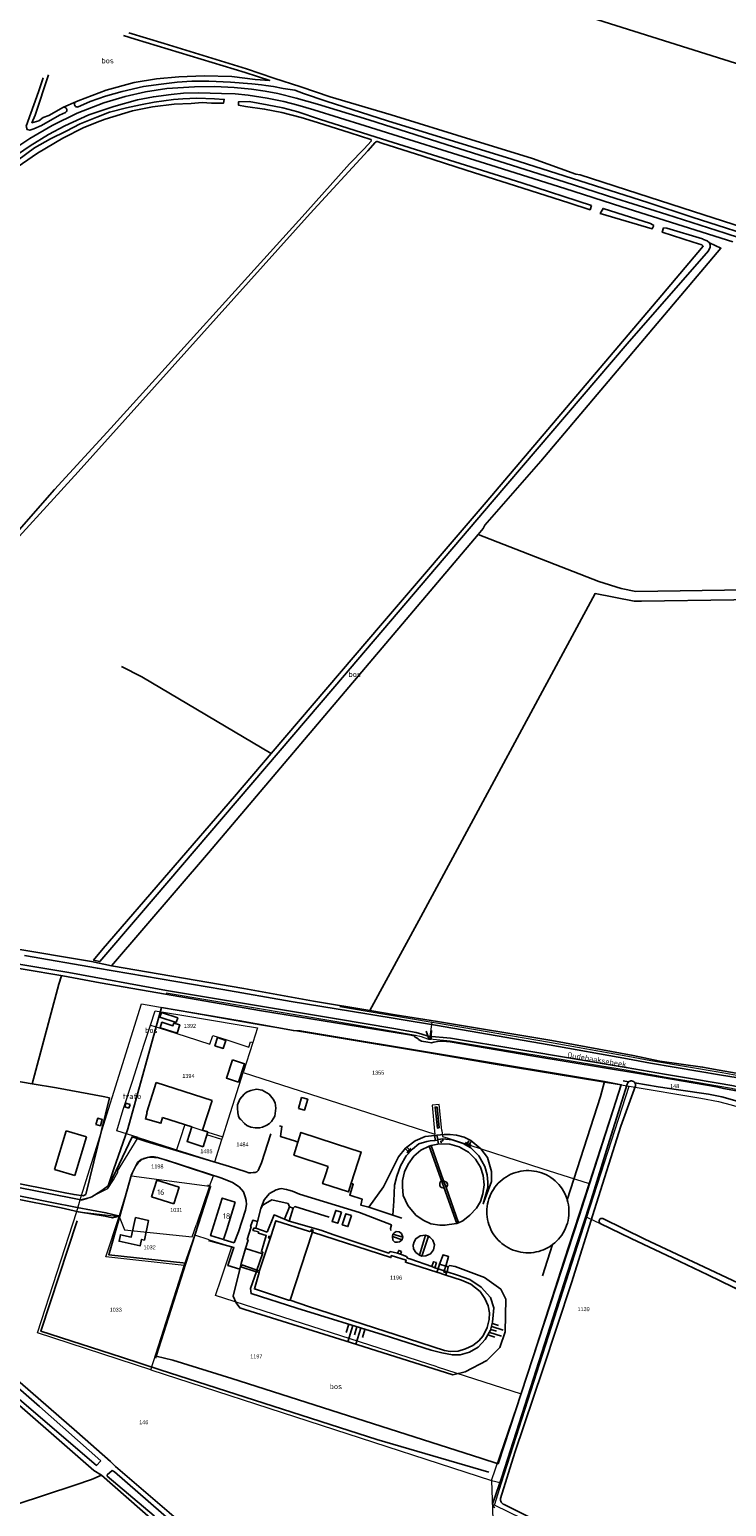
# Model space of a CAD drawing. Header units: metres. Extents: x 233829 to 239427, y 444283 to 448222.
# Tile 69 of 171: x 235559 to 235877, y 446034 to 446706. Entities that reach past the tile are written whole.
import ezdxf
from ezdxf.enums import TextEntityAlignment as Align

# ---------------------------------------------------------------- set-up
doc = ezdxf.new("R2010")
doc.units = ezdxf.units.M
doc.header["$MEASUREMENT"] = 0
for name, color, linetype in [('BIJGEBOUW', 4, 'Continuous'), ('CULTUURAANDUIDING', 253, 'Continuous'), ('DAKRAND-BYG', 4, 'Continuous'), ('FUNKTIEAAND', 253, 'Continuous'), ('Goud-kadastrale grenzen', 13, 'Continuous'), ('HEG', 253, 'Continuous'), ('HEK', 253, 'Continuous'), ('HOOFDGEBOUW', 4, 'Continuous'), ('HOUTWAL', 253, 'Continuous'), ('HUISNUMMER', 253, 'Continuous'), ('INSTEEKSLOOT', 153, 'Continuous'), ('KANTVERH', 253, 'Continuous'), ('KUNSTWERK', 253, 'Continuous'), ('MIDSLTGREPPEL', 253, 'Continuous'), ('MUUR', 253, 'Continuous'), ('OVERIGEAFSCH', 253, 'Continuous'), ('OVEROPSTAL', 253, 'Continuous'), ('OVLIJNOBJ', 253, 'Continuous'), ('RASTER', 253, 'Continuous'), ('STRAATNAAM', 253, 'Continuous'), ('TALUD', 253, 'Continuous')]:
    doc.layers.add(name, color=color, linetype=linetype)
doc.layers.add('G01 kadestrale perceelsgrens', color=73, linetype='Continuous', lineweight=0)
doc.layers.add('Z01 perceelnummer', color=73, linetype='Continuous', lineweight=13)
doc.styles.get("Standard").update_dxf_attribs({"font": 'iso.shx'})
doc.styles.add('Styledgn001', font='dgn001.shx')

# ---------------------------------------------------------------- blocks, each defined once
blk = doc.blocks.new('TA', base_point=(75009.5, 300012))
for p, q in [((75009.5, 300012.5), (75010, 300012.5)), ((75009.5, 300012.25), (75010.5, 300012.25)), ((75009.5, 300012), (75010, 300012)), ((75009.5, 300011.75), (75010.5, 300011.75)), ((75009.5, 300011.5), (75010, 300011.5))]:
    blk.add_line(p, q)
blk = doc.blocks.new('A$C1532452F')
at = {"layer": 'G01 kadestrale perceelsgrens'}
for p, q in [((235582.838, 446174.864), (235610.284, 446262.417)), ((235741.484, 446246.477), (235742.62, 446254.161)), ((235660.939, 446244.803), (235656.632, 446231.27)), ((235770.359, 446235.237), (235828.607, 446225.69)), ((235656.632, 446231.27), (235743.864, 446203.242)), ((235813.059, 446165.426), (235832.251, 446225.071)), ((235814.046, 446180.69), (235828.607, 446225.69)), ((235828.607, 446225.69), (235832.251, 446225.071)), ((235629.988, 446207.535), (235640.461, 446204.139)), ((235640.063, 446202.887), (235640.461, 446204.139)), ((235646.89, 446200.716), (235640.063, 446202.887)), ((235640.461, 446204.139), (235647.278, 446201.929)), ((235646.89, 446200.716), (235647.278, 446201.929)), ((235743.742, 446204.511), (235743.864, 446203.242)), ((235747.016, 446204.839), (235747.277, 446202.145)), ((235747.277, 446202.145), (235749.869, 446201.312)), ((235749.869, 446201.312), (235754.149, 446199.937)), ((235754.149, 446199.937), (235792.504, 446187.617)), ((235600.228, 446165.718), (235605.843, 446184.181)), ((235605.843, 446184.181), (235641.324, 446179.543)), ((235641.324, 446179.543), (235643.063, 446184.177)), ((235792.504, 446187.617), (235814.046, 446180.69)), ((235582.388, 446173.323), (235582.838, 446174.864)), ((235641.324, 446179.543), (235635.438, 446162.073)), ((235580.831, 446167.988), (235582.388, 446173.323)), ((235580.831, 446167.988), (235600.228, 446165.718)), ((235634.588, 446157.191), (235636.186, 446161.82)), ((235635.438, 446162.073), (235636.186, 446161.82)), ((235774.165, 446044.546), (235813.059, 446165.426)), ((235629.824, 446143.39), (235634.588, 446157.191)), ((235641.186, 446155.145), (235634.588, 446157.191)), ((235641.186, 446155.145), (235647.105, 446153.31)), ((235646.55, 446137.405), (235651.401, 446151.978)), ((235647.105, 446153.31), (235651.401, 446151.978)), ((235614.636, 446095.987), (235629.824, 446143.39)), ((235644.061, 446129.844), (235646.55, 446137.405)), ((235744.855, 446097.38), (235644.061, 446129.844)), ((235614.636, 446095.987), (235769.674, 446045.725)), ((235744.855, 446097.38), (235783.09, 446085.065)), ((235769.674, 446045.725), (235783.09, 446085.065)), ((235769.674, 446045.725), (235770.651, 446013.14)), ((235769.674, 446045.725), (235774.165, 446044.546))]:
    blk.add_line(p, q, dxfattribs=at)
at = {"layer": 'G01 kadestrale perceelsgrens', "flags": 128}
for points in [[(235610.284, 446262.417), (235664.587, 446252.857), (235739.532, 446240.452), (235770.359, 446235.237)], [(235621.556, 446267.401), (235699.23, 446254.357), (235724.901, 446250.089), (235735.101, 446248.189), (235737.622, 446247.525), (235740.527, 446246.567), (235741.484, 446246.477)], [(235614.412, 446252.758), (235616.53, 446259.287), (235628.748, 446257.321), (235654.809, 446252.848), (235663.067, 446251.484), (235660.939, 446244.803)], [(235700.53, 446261.186), (235713.103, 446259.142), (235742.62, 446254.161)], [(235608.747, 446201.665), (235599.113, 446204.707), (235602.025, 446214.466), (235606.165, 446227.339), (235611.604, 446244.103), (235614.412, 446252.758)], [(235614.412, 446252.758), (235618.341, 446251.49), (235630.597, 446247.535), (235641.42, 446244.035), (235642.773, 446248.12), (235649.162, 446246.072), (235659.199, 446242.789), (235659.945, 446245.138), (235660.939, 446244.803)], [(235742.62, 446254.161), (235744.566, 446253.833), (235795.987, 446245.057), (235831.633, 446238.627), (235842.197, 446236.689), (235874.642, 446231.207), (235881.325, 446230.062), (235886.945, 446228.235), (235892.904, 446225.961), (235904.709, 446220.509), (235962.088, 446193.139), (236000, 446175.149)], [(235741.484, 446246.477), (235750.78, 446245.613), (235781.878, 446240.459), (235830.705, 446232.391), (235848.176, 446229.298), (235859.435, 446227.419), (235872.622, 446225.196), (235878.818, 446224.05), (235882.144, 446223.393), (235884.137, 446222.784), (235885.244, 446222.329), (235886.486, 446221.807), (235899.711, 446215.319), (235924.328, 446203.374), (235951.804, 446190.721), (235982.683, 446176.056), (235999.478, 446167.945)], [(235647.278, 446201.929), (235649.906, 446210.142), (235656.632, 446231.27)], [(235832.251, 446225.071), (235864.916, 446219.523), (235872.894, 446218.06), (235878.734, 446216.587), (235884.852, 446214.653), (235891.644, 446211.706), (235970.996, 446172.912), (236000, 446159.199)], [(235747.016, 446204.839), (235745.863, 446216.733), (235742.597, 446216.414), (235743.742, 446204.511)], [(235582.388, 446173.323), (235583.034, 446173.195), (235585.117, 446173.789), (235586.801, 446174.32), (235591.049, 446176.49), (235595.017, 446178.491), (235597.553, 446182.473), (235599.718, 446186.17), (235599.432, 446186.385), (235603.03, 446192.289), (235608.747, 446201.665)], [(235608.747, 446201.665), (235624.038, 446196.838), (235626.332, 446196.105)], [(235629.988, 446207.535), (235627.925, 446201.057), (235626.332, 446196.105)], [(235626.332, 446196.105), (235643.644, 446190.574), (235646.89, 446200.716)], [(235617.785, 446192.5), (235629.33, 446188.706), (235643.063, 446184.177)], [(235605.843, 446184.181), (235606.341, 446185.772), (235606.555, 446186.38), (235606.998, 446187.284)], [(235783.09, 446085.065), (235802.762, 446145.815), (235814.046, 446180.69)], [(235614.636, 446095.987), (235563.043, 446112.841), (235580.831, 446167.988)], [(235629.824, 446143.39), (235594.105, 446147.357), (235600.228, 446165.718)], [(235600.228, 446165.718), (235602.661, 446159.742), (235633.456, 446156.555), (235635.438, 446162.073)], [(235813.059, 446165.426), (235937.042, 446106.496), (236000, 446076.463)], [(235841.547, 446000), (235770.941, 446034.525), (235774.165, 446044.546)]]:
    blk.add_lwpolyline(points, dxfattribs=at)
at = {"layer": 'G01 kadestrale perceelsgrens'}
blk.add_ellipse((235615.131, 446184.227), major_axis=(2.654, 8.273), ratio=1, start_param=0, end_param=1.5217326, dxfattribs=at)
at = {"layer": 'Z01 perceelnummer', "linetype": 'Continuous', "lineweight": 13, "style": 'Styledgn001'}
for s, p in [('1392', (235632.369, 446252.437)), ('1394', (235631.672, 446229.666)), ('1355', (235718.034, 446231.137)), ('148', (235852.978, 446225.048)), ('1485', (235639.867, 446195.395)), ('1484', (235656.265, 446198.515)), ('1198', (235617.555, 446188.511)), ('1031', (235626.152, 446168.698)), ('1032', (235614.034, 446151.706)), ('1196', (235726.181, 446137.936)), ('1033', (235598.603, 446123.325)), ('1139', (235811.538, 446123.59)), ('1197', (235662.6, 446102.121)), ('146', (235611.384, 446072.167))]:
    blk.add_text(s, height=1.8, dxfattribs=at).set_placement(p, align=Align.MIDDLE_CENTER)

msp = doc.modelspace()

# ---------------------------------------------------------------- linework, layer by layer
at = {"layer": 'BIJGEBOUW'}
for p, q in [((235617.06, 446226.65), (235642.44, 446218.44)), ((235603.26, 446217.21), (235602.72, 446215.55)), ((235604.58, 446214.95), (235602.72, 446215.55)), ((235605.12, 446216.61), (235603.26, 446217.21)), ((235605.12, 446216.61), (235604.58, 446214.95)), ((235642.44, 446218.44), (235638.09, 446205)), ((235576.06, 446204.69), (235570.77, 446187.16)), ((235576.06, 446204.69), (235585.26, 446201.92)), ((235585.26, 446201.92), (235579.95, 446184.38)), ((235640.49, 446204.24), (235638.09, 446205)), ((235638.34, 446197.47), (235640.49, 446204.24)), ((235694.04, 446184.67), (235695.3, 446188.53)), ((235570.77, 446187.16), (235579.95, 446184.38)), ((235617.36, 446182.33), (235614.88, 446174.74)), ((235617.36, 446182.33), (235627.49, 446179.02)), ((235614.88, 446174.74), (235625.01, 446171.42)), ((235627.49, 446179.02), (235625.01, 446171.42))]:
    msp.add_line(p, q, dxfattribs=at)
for points in [[(235617.06, 446226.65), (235612.69, 446213.14), (235612.96, 446213.06)], [(235619.92, 446210.8), (235633.25, 446206.49), (235631.09, 446199.78), (235638.34, 446197.47)], [(235698.66, 446198.82), (235710.32, 446195.02), (235705.7, 446180.87)], [(235701.29, 446167.69), (235699.65, 446162.65), (235697.06, 446163.49), (235698.71, 446168.53), (235701.29, 446167.69)], [(235705.91, 446166.18), (235704.27, 446161.14), (235701.69, 446161.98), (235703.34, 446167.02), (235705.91, 446166.18)]]:
    msp.add_lwpolyline(points, dxfattribs=at)
at = {"layer": 'DAKRAND-BYG'}
for p, q in [((235664.07, 446141.14), (235668.94, 446155.7)), ((235668.94, 446155.7), (235669.23, 446156.59)), ((235687.41, 446158.99), (235688.19, 446158.55)), ((235663.87, 446140.22), (235664.07, 446141.14))]:
    msp.add_line(p, q, dxfattribs=at)
for points in [[(235626.09, 446253.95), (235618.7, 446256.42), (235619.4, 446258.53), (235626.81, 446256.06), (235626.09, 446253.95)], [(235618.89, 446251.58), (235626.59, 446249.13), (235627.77, 446252.83), (235625.03, 446253.7), (235624.63, 446252.45), (235619.63, 446254.04), (235618.89, 446251.58)], [(235644.9, 446247.07), (235643.73, 446243.38), (235647.57, 446242.16), (235648.72, 446245.8), (235644.9, 446247.07)], [(235651.72, 446236.96), (235648.98, 446228.67), (235654.47, 446226.85), (235657.21, 446235.1), (235651.72, 446236.96)], [(235681.76, 446214.86), (235683.22, 446219.85), (235686.01, 446219.04), (235684.59, 446214.16), (235681.76, 446214.86)], [(235589.51, 446207.57), (235590.44, 446210.44), (235592.49, 446209.78), (235591.6, 446207.02), (235589.51, 446207.57)], [(235619.92, 446210.8), (235619.17, 446208.17), (235612.14, 446210.15), (235612.96, 446213.06)], [(235698.66, 446198.82), (235682.89, 446203.96), (235681.53, 446199.59)], [(235681.53, 446199.59), (235679.67, 446193.63), (235695.3, 446188.53)], [(235705.7, 446180.87), (235704.48, 446176.92), (235692.72, 446180.67), (235694.04, 446184.67)], [(235607.54, 446165.33), (235605.65, 446156.41), (235600.77, 446157.45), (235600.13, 446154.46), (235609.76, 446152.42), (235610.37, 446155.28), (235611.65, 446155.01), (235613.54, 446163.91), (235607.54, 446165.33)], [(235669.23, 446156.59), (235671.54, 446163.79), (235686.81, 446158.87), (235687.41, 446158.99)], [(235688.19, 446158.55), (235687.95, 446158.38), (235678.06, 446127.64), (235677.22, 446127.71), (235661.75, 446132.82), (235663.87, 446140.22)]]:
    msp.add_lwpolyline(points, dxfattribs=at)
at = {"layer": 'HEG'}
msp.add_lwpolyline([(235630.57, 446144.47), (235595.41, 446148.35), (235600.43, 446165.89)], dxfattribs=at)
at = {"layer": 'HEK'}
msp.add_line((235797.44, 446152.99), (235792.81, 446138.74), dxfattribs=at)
for points in [[(235619.38, 446260.86), (235655.15, 446254.78), (235679.46, 446250.25), (235682.46, 446250.2), (235821.02, 446227.06)], [(235821.02, 446227.06), (235819.27, 446220.28), (235804.06, 446173.39)], [(235616.97, 446102.27), (235630.57, 446144.47), (235641.81, 446179.38), (235640.31, 446179.91)], [(235593.79, 446165.86), (235597.06, 446165.07), (235600.43, 446165.89)], [(235616.64, 446101.25), (235616.97, 446102.27), (235624.62, 446100.42), (235651.48, 446092.1), (235764.73, 446055.88)]]:
    msp.add_lwpolyline(points, dxfattribs=at)
at = {"layer": 'HOOFDGEBOUW'}
msp.add_lwpolyline([(235653.01, 446172.23), (235649.18, 446159.87), (235647.7, 446155.22), (235641.78, 446157.05), (235647.06, 446174.08), (235653.01, 446172.23)], dxfattribs=at)
at = {"layer": 'HOUTWAL'}
for p, q in [((235585.06, 446175.67), (235595.76, 446219.7)), ((235597.55, 446187), (235604.05, 446205.6))]:
    msp.add_line(p, q, dxfattribs=at)
at = {"layer": 'INSTEEKSLOOT'}
for p, q in [((235561.89, 446666.68), (235568.06, 446684.96)), ((235696.27, 446675), (235698.73, 446674.13)), ((235711.67, 446651.3), (235714.82, 446654.8)), ((235713.35, 446650.41), (235716.61, 446654.22)), ((235808.07, 446639.78), (235809.94, 446639.4))]:
    msp.add_line(p, q, dxfattribs=at)
for points in [[(235602.21, 446702.81), (235607.43, 446701.19), (235657.54, 446686.02), (235668.7, 446682.35), (235661.99, 446682.81), (235651.37, 446684.22), (235638.78, 446684.51), (235627.25, 446684), (235617.11, 446683.09), (235607.03, 446681.46), (235594.19, 446678), (235581.48, 446673.17), (235580.41, 446672.71)], [(235604.57, 446704.04), (235620.67, 446699.15), (235658.13, 446687.61), (235670.59, 446683.38), (235682.85, 446679.49), (235696.27, 446675)], [(235565.55, 446683.65), (235563.45, 446677.28), (235557.86, 446661.61), (235558.27, 446660.06), (235559.49, 446659.78), (235561.39, 446660.34), (235564.81, 446661.93), (235573.09, 446666.59), (235575.69, 446667.79)], [(235581.24, 446670.32), (235587.03, 446672.76), (235593.99, 446675.28), (235601.46, 446677.38), (235611.27, 446679.58), (235619.33, 446680.7), (235626.6, 446681.57), (235633.27, 446682.01), (235640.96, 446682.08), (235650.81, 446681.69), (235660.61, 446680.86), (235664.92, 446680.37), (235666.85, 446680.08), (235670.39, 446679.59), (235674.85, 446678.78), (235680.17, 446678.02), (235684.09, 446676.47), (235694.36, 446673.04), (235722.23, 446664), (235778.86, 446646.55), (235840.78, 446626.83), (235860.98, 446620.27), (235895.93, 446608.96)], [(235472.36, 446557.68), (235474.66, 446558.74), (235478.5, 446562.86), (235503.18, 446589.68), (235517.09, 446605.45), (235538.56, 446629.41), (235542.16, 446633.75), (235544.19, 446635.3), (235551.81, 446641.55), (235562.96, 446649.38), (235574.59, 446656.18), (235584.16, 446660.94), (235591.44, 446663.92), (235593.74, 446664.76), (235606.23, 446668.56), (235615.33, 446670.34), (235625.2, 446671.55), (235632.92, 446671.92), (235638.01, 446672.34)], [(235635.52, 446674.29), (235629.17, 446673.99), (235624.83, 446673.67), (235616.13, 446672.45), (235609.87, 446671.29), (235603.49, 446669.87), (235595.83, 446667.92), (235589.94, 446665.65), (235582.36, 446662.61), (235576.07, 446659.37), (235568.88, 446655.78), (235561.64, 446651.71), (235554.12, 446646.1)], [(235580.41, 446672.71), (235580.17, 446672.51), (235580, 446672.25), (235579.89, 446671.96), (235579.84, 446671.66), (235579.87, 446671.35), (235579.98, 446671.06), (235580.14, 446670.8), (235580.37, 446670.58), (235580.64, 446670.43), (235580.93, 446670.34), (235581.24, 446670.32)], [(235635.52, 446674.29), (235643.62, 446674.09), (235647.97, 446673.77), (235647.59, 446672.05), (235642.13, 446672.03), (235638.01, 446672.34)], [(235714.87, 446655.47), (235714.65, 446655.54), (235705.29, 446658.58), (235690.43, 446663.29), (235682.99, 446665.53), (235674.24, 446667.79), (235666.38, 446669.36), (235657.63, 446670.57), (235654.43, 446671.16), (235654.49, 446672.68), (235659.27, 446672.75), (235667.49, 446671.35), (235674.6, 446669.89), (235681.43, 446668.1), (235691.33, 446664.76), (235717.07, 446656.56), (235783.42, 446635.81), (235815.17, 446625.45)], [(235808.07, 446639.78), (235788.3, 446646.88), (235760.19, 446655.49), (235723.97, 446666.83), (235698.73, 446674.13)], [(235574.89, 446670.28), (235568.09, 446666.43), (235565.55, 446665.49), (235563.65, 446664.03), (235560.47, 446663.13), (235561.89, 446666.68)], [(235575.69, 446667.79), (235575.95, 446667.99), (235576.15, 446668.24), (235576.28, 446668.54), (235576.34, 446668.86), (235576.32, 446669.19), (235576.22, 446669.5), (235576.05, 446669.78), (235575.82, 446670.01), (235575.54, 446670.17), (235575.22, 446670.27), (235574.89, 446670.28)], [(235714.82, 446654.8), (235714.9, 446654.96), (235714.94, 446655.13), (235714.93, 446655.3), (235714.87, 446655.47)], [(235716.61, 446654.22), (235716.84, 446654.38), (235717.09, 446654.5), (235717.37, 446654.56), (235717.65, 446654.58)], [(235815.17, 446625.45), (235814.52, 446623.6), (235804.75, 446626.74), (235780.6, 446634.42), (235758.03, 446641.54), (235738.44, 446647.98), (235719.68, 446653.92), (235717.65, 446654.58)], [(235711.67, 446651.3), (235705.07, 446644.44), (235684.81, 446621.93), (235596.4, 446524.29), (235570.73, 446496.3), (235540.67, 446462.25)], [(235541.75, 446461.04), (235581.49, 446504.44), (235687.15, 446621.9), (235713.35, 446650.41)], [(235896.96, 446611.47), (235866.26, 446621.29), (235841.32, 446629.38), (235809.94, 446639.4)], [(235843.5, 446616.38), (235842.69, 446614.84), (235819.12, 446621.93), (235820.42, 446624.18), (235842.03, 446617.3), (235843.5, 446616.38)], [(235869.1, 446606.59), (235869.09, 446607.6), (235868.79, 446608.62), (235867.8, 446609.49), (235866.07, 446610.13), (235865.62, 446610.4), (235849.36, 446615.2), (235847.95, 446615.3), (235847.33, 446613.37), (235861.34, 446608.9), (235865.36, 446607.57), (235865.95, 446606.96), (235847.17, 446584.76), (235767.21, 446490.63), (235720.04, 446435.56), (235669.35, 446376.23), (235652.73, 446356.77), (235592.83, 446287.59), (235588.49, 446282.28), (235591.37, 446281.68), (235609.48, 446302.71), (235698.27, 446406.84), (235769.95, 446490.77), (235831.3, 446562.54), (235868.33, 446604.96), (235869.1, 446606.59)], [(235432.4, 446336.64), (235434.39, 446330.65), (235434.84, 446329.14), (235437.54, 446323.1), (235438.2, 446322.27), (235439.79, 446320.49), (235441.53, 446318.29), (235445.61, 446312.57), (235449.87, 446308.48), (235455.61, 446303.59), (235459.51, 446300.67), (235463.77, 446298.12), (235467.86, 446296.26), (235471.63, 446294.92), (235476.42, 446293.66), (235485.86, 446292.19), (235522.52, 446285.76), (235577.33, 446276.68), (235621.77, 446268.58)], [(235647.31, 446268.93), (235590.24, 446278.64), (235557.08, 446284.44)], [(235621.77, 446268.58), (235699.04, 446255.61), (235725.11, 446251.27), (235735.35, 446249.36), (235737.97, 446248.67), (235740.77, 446247.75), (235750.93, 446246.8), (235782.07, 446241.64), (235830.94, 446233.57), (235848.39, 446230.48), (235859.25, 446228.67), (235872.85, 446226.37), (235879, 446225.24), (235882.44, 446224.56), (235884.54, 446223.92), (235885.68, 446223.45), (235886.98, 446222.9), (235900.13, 446216.45), (235924.86, 446204.45), (235952.32, 446191.8), (235983.24, 446177.12), (236000, 446169.03)], [(235647.31, 446268.93), (235678.5, 446263.55), (235712.85, 446257.97), (235744.19, 446252.68), (235795.79, 446243.87), (235831.51, 446237.43), (235841.99, 446235.51), (235874.23, 446230.06), (235881.04, 446228.89), (235886.54, 446227.1), (235892.44, 446224.85), (235904.16, 446219.44), (235961.59, 446192.05), (236000, 446173.82)], [(235831.37, 446225.95), (235823.39, 446200.32), (235814.37, 446171.4), (235803.76, 446138.88), (235788.77, 446092), (235774.39, 446047.13), (235770.49, 446036.29)], [(235773.71, 446037.51), (235780.3, 446058.39), (235792.91, 446096.08), (235806.01, 446135.53), (235816.5, 446168.96), (235828.5, 446206.89), (235835.21, 446225.22)], [(235831.37, 446225.95), (235831.47, 446226.24), (235831.62, 446226.51), (235831.8, 446226.75), (235832.03, 446226.97)], [(235832.03, 446226.97), (235832.33, 446227.17), (235832.67, 446227.31), (235833.03, 446227.39), (235833.39, 446227.4), (235833.76, 446227.34), (235834.1, 446227.22), (235834.42, 446227.03), (235834.69, 446226.79), (235834.91, 446226.5)], [(235834.91, 446226.5), (235835.07, 446226.2), (235835.17, 446225.88), (235835.22, 446225.55), (235835.21, 446225.22)], [(235591.9, 446054.6), (235563.86, 446079.27), (235484.46, 446148.53), (235439.89, 446186.77), (235437.53, 446189.92), (235436.45, 446192.5), (235435.76, 446194.35), (235435.55, 446194.93), (235434.96, 446196.29), (235434.05, 446196.66), (235433.24, 446196.69), (235432.35, 446196.04), (235431.89, 446195.09), (235432, 446193.57), (235432.27, 446192.82), (235433.93, 446188.59), (235436.85, 446185.01), (235446.64, 446176.2), (235471.83, 446154.55), (235553.54, 446083.62), (235589.81, 446052.54), (235591.9, 446054.6)], [(235820.29, 446164.77), (235820, 446164.85), (235819.69, 446164.86), (235819.39, 446164.8), (235819.11, 446164.66), (235818.88, 446164.46), (235818.7, 446164.21), (235818.59, 446163.92), (235818.56, 446163.62), (235818.6, 446163.31), (235818.71, 446163.03), (235818.89, 446162.78), (235819.13, 446162.58)], [(235819.13, 446162.58), (235833.22, 446155.8), (235852.14, 446146.82), (235868.02, 446139.22), (235885.18, 446130.81), (235907.88, 446120.08), (235931.6, 446108.93), (235952.72, 446098.76), (235967.11, 446091.93), (235981.33, 446085.23), (235994.41, 446079.05), (236011.48, 446070.83), (236030.79, 446061.7), (236047.89, 446053.59), (236059.95, 446048.02), (236070.8, 446043.14)], [(236123.14, 446020.08), (236106.16, 446028.28), (236077.78, 446041.68), (236053.37, 446053.33), (236022.33, 446067.79), (235992.88, 446082.23), (235962.07, 446097.09), (235935.13, 446110.16), (235916.84, 446118.65), (235892.38, 446130.58), (235866.22, 446142.83), (235839.47, 446155.44), (235820.29, 446164.77)], [(235654.89, 446000), (235635.76, 446016.65), (235598.05, 446049.55), (235596.93, 446050.2), (235594.65, 446048.18), (235594.74, 446047.71), (235616.03, 446029.6), (235646.02, 446003.18), (235649.79, 446000)], [(235770.49, 446036.29), (235770.31, 446035.95), (235770.2, 446035.58), (235770.15, 446035.2), (235770.17, 446034.82), (235770.26, 446034.45), (235770.4, 446034.09), (235770.6, 446033.77), (235770.86, 446033.48), (235771.15, 446033.24)], [(235773.71, 446037.51), (235773.7, 446037.08), (235773.75, 446036.65), (235773.86, 446036.23), (235774.05, 446035.85), (235774.29, 446035.49), (235774.59, 446035.18), (235774.93, 446034.92), (235775.32, 446034.72), (235775.72, 446034.58)], [(235775.72, 446034.58), (235805.25, 446019.72), (235850.43, 445998.21), (235878.43, 445984.44), (235914.23, 445966.83), (235940.29, 445954.1), (235961.78, 445943.38), (235970.15, 445939.06)]]:
    msp.add_lwpolyline(points, dxfattribs=at)
at = {"layer": 'KANTVERH'}
for p, q in [((235648.03, 446155.14), (235652.48, 446153.77)), ((235745.99, 446144.05), (235748.83, 446143.11))]:
    msp.add_line(p, q, dxfattribs=at)
for points in [[(235550.87, 446650.23), (235559.48, 446655.99), (235569.65, 446661.91), (235581.02, 446667.47), (235593.14, 446672.18), (235602.86, 446675.15), (235612.21, 446677.28), (235621.84, 446678.7), (235634.4, 446679.54), (235643.71, 446679.7), (235652.48, 446679.12), (235660.34, 446678.46), (235666.54, 446677.54), (235672.42, 446676.45), (235680.72, 446674.37), (235690.46, 446671.57), (235713.73, 446664.52), (235748.92, 446653.27), (235803.22, 446636.07), (235826.22, 446628.69), (235849.44, 446621.46), (235875.93, 446612.98), (235896.92, 446606.17)], [(235551.52, 446646.99), (235559.66, 446652.67), (235568.08, 446657.78), (235575.48, 446661.74), (235586.37, 446666.73), (235597.79, 446670.56), (235608.56, 446673.56), (235615.77, 446674.97), (235623.77, 446676.05), (235629.45, 446676.63), (235636.47, 446676.79), (235646.73, 446676.47), (235652.97, 446676.26), (235658.86, 446675.68), (235667.47, 446674.37), (235675.17, 446672.83), (235681.47, 446671.17), (235688.83, 446669.04), (235712.1, 446661.69), (235769.3, 446643.87), (235803.01, 446633.24), (235828.99, 446624.94), (235856.8, 446616.11), (235879.43, 446608.96)], [(235429.4, 446202.97), (235437.57, 446201.89), (235446.07, 446200.52), (235467.07, 446196.41), (235550.62, 446179.67), (235582.76, 446173.26), (235586.98, 446174.45), (235587.8, 446174.7), (235591.81, 446177.18), (235595.22, 446179.69)], [(235595.22, 446179.69), (235597.35, 446183.47), (235606.05, 446202.01), (235612.53, 446199.89), (235650.37, 446188.45), (235657.51, 446186.15), (235659.13, 446185.62), (235660.07, 446185.61), (235661.14, 446185.67), (235662, 446185.7), (235662.76, 446186.04), (235663.5, 446186.65), (235664.89, 446190.18), (235669.15, 446203.34)], [(235673.19, 446207.04), (235674.24, 446206.73), (235673.54, 446202.14), (235680.35, 446199.99), (235681.53, 446199.59)], [(235652.48, 446153.77), (235654.42, 446158.7), (235657.6, 446168.66), (235658.09, 446171.24), (235658.02, 446172.97), (235657.51, 446174.63), (235656.68, 446177), (235654.79, 446179.22), (235651.72, 446181.23), (235646.85, 446183.2), (235622.18, 446191.17), (235618.03, 446192.35), (235614.45, 446192.79), (235613.12, 446192.54), (235611.76, 446192.13), (235610.25, 446191.7), (235608.55, 446190.24), (235605.72, 446184.77), (235600.43, 446165.89), (235594.13, 446167.47), (235581.08, 446169.83), (235568.73, 446172.31), (235549.41, 446176.16)], [(235663.07, 446163.5), (235664.63, 446169.32), (235666.2, 446173.39), (235668.6, 446176.21), (235671.68, 446177.81), (235673.36, 446178.29), (235674.26, 446178.43), (235675.36, 446178.21), (235676.32, 446177.95), (235677.42, 446177.75), (235679.05, 446177.28), (235682.22, 446175.95), (235709.55, 446167.53), (235724.04, 446161.91), (235723.72, 446160.28), (235723.74, 446159.32)], [(235728.82, 446165), (235724.71, 446166.29), (235713.78, 446170.05), (235710.15, 446170.94), (235710.79, 446173.56), (235705.09, 446175.38), (235706.73, 446180.42), (235705.74, 446180.83)], [(235640.75, 446154.8), (235652.4, 446151.61), (235649.65, 446143.39), (235655.01, 446141.73), (235655.39, 446143.17), (235655.63, 446144.35), (235657.66, 446151.13)], [(235745.99, 446144.05), (235747.62, 446148.31), (235750.05, 446147.47), (235748.83, 446143.11)], [(235748.83, 446143.11), (235748.13, 446140.96), (235745.34, 446141.92), (235745.99, 446144.05)]]:
    msp.add_lwpolyline(points, dxfattribs=at)
at = {"layer": 'KUNSTWERK'}
for p, q in [((235741.23, 446197.79), (235742.21, 446198.04)), ((235741.23, 446197.79), (235753.8, 446162.58)), ((235747.85, 446182.03), (235742.21, 446198.04)), ((235745.37, 446199.09), (235745.22, 446200.8)), ((235748.96, 446178.9), (235747.85, 446182.03)), ((235748.96, 446178.9), (235748.91, 446178.84)), ((235754.6, 446162.86), (235748.96, 446178.9)), ((235753.8, 446162.58), (235754.6, 446162.86)), ((235662.34, 446160.36), (235667.57, 446158.64)), ((235724.77, 446157.75), (235724.55, 446156.57)), ((235728.92, 446155.09), (235724.55, 446156.57)), ((235724.77, 446157.75), (235729.22, 446156.29)), ((235728.92, 446155.09), (235729.22, 446156.29)), ((235736.89, 446148.22), (235739.63, 446157.23)), ((235740.9, 446156.82), (235737.93, 446147.75)), ((235739.63, 446157.23), (235740.9, 446156.82)), ((235736.89, 446148.22), (235737.93, 446147.75)), ((235662.87, 446141.38), (235662.67, 446140.65)), ((235662.87, 446141.38), (235664.07, 446141.14)), ((235744.78, 446140.37), (235745.34, 446141.92)), ((235662.67, 446140.65), (235663.87, 446140.22))]:
    msp.add_line(p, q, dxfattribs=at)
for points in [[(235739.82, 446250.01), (235740.46, 446248.37), (235741.07, 446246.36), (235742.12, 446246.38), (235742.15, 446248.26), (235742.3, 446250.34)], [(235668.42, 446207.93), (235669.48, 446208.98), (235670.98, 446211.44), (235671.53, 446215.02), (235671.11, 446217.4), (235670.29, 446219.1), (235668.42, 446221.42), (235665.29, 446223.18), (235662.61, 446223.57), (235660.07, 446223.1), (235658.17, 446222.22), (235657.03, 446221.32), (235655.16, 446219.09), (235654.02, 446216.57), (235654.02, 446215.07), (235654.11, 446212.93), (235654.54, 446211.4), (235654.96, 446210.27), (235655.48, 446209.78), (235657.2, 446208.03), (235658.22, 446207.15), (235660.09, 446206.4), (235662.13, 446206.11), (235664.06, 446206.05), (235665.36, 446206.35), (235667.3, 446207.21), (235668.57, 446208.09)], [(235745.83, 446206.01), (235745.01, 446205.91), (235743.93, 446215.49), (235744.88, 446215.5), (235745.83, 446206.01)], [(235745.22, 446200.8), (235744.8, 446202.67), (235743.8, 446202.64), (235743.94, 446200.27), (235745.16, 446200.43)], [(235753.8, 446162.58), (235750.38, 446162.03), (235748.52, 446161.79), (235747.02, 446161.75), (235746.06, 446161.78), (235742.02, 446162.41), (235738.48, 446164.13), (235735.15, 446166.4), (235731.56, 446170.73), (235729.44, 446175.22), (235729.08, 446179.16), (235729.19, 446182.13), (235729.99, 446186.06), (235731.65, 446189.58), (235734.24, 446193.1), (235737.39, 446195.93), (235741.23, 446197.79)], [(235742.21, 446198.04), (235745.22, 446198.7), (235746.94, 446198.81), (235750.73, 446198.59), (235754.88, 446197.4), (235759.15, 446195.05), (235762.32, 446191.82), (235764.58, 446188.21), (235765.9, 446184.35), (235766.22, 446180.12), (235765.68, 446176), (235764.64, 446172.52), (235762.79, 446169.51), (235759.8, 446166.3)], [(235745.22, 446200.8), (235746.41, 446200.9), (235747.42, 446201.02), (235747.47, 446200.12), (235746.58, 446200), (235746.65, 446199.21)], [(235748.02, 446178.55), (235746.73, 446178.9), (235746.03, 446179.74), (235746.04, 446180.68), (235746.29, 446181.46), (235746.58, 446181.83), (235746.82, 446181.89)], [(235747.85, 446182.03), (235749.16, 446181.33), (235749.55, 446180.52), (235749.54, 446179.86), (235749.36, 446179.38), (235749.08, 446179.08), (235748.96, 446178.9)], [(235679.34, 446169.53), (235677.66, 446170.11), (235675.47, 446164.53), (235677.6, 446163.6), (235679.34, 446169.53)], [(235665.49, 446149.57), (235665.38, 446148.74), (235657.66, 446151.13), (235658.82, 446155.02), (235658.37, 446155.29), (235660.25, 446161.04), (235659.97, 446161.16), (235661, 446164), (235663.07, 446163.5), (235662.34, 446160.36)], [(235759.8, 446166.3), (235756.58, 446163.82), (235754.6, 446162.86)], [(235662.34, 446160.36), (235661.52, 446160.48), (235661.05, 446159.4), (235663.58, 446158.75), (235663.51, 446158.13), (235667.1, 446157.09), (235664.91, 446149.78), (235665.49, 446149.57)], [(235668.94, 446155.7), (235668.14, 446156.03), (235668.26, 446156.7), (235669.23, 446156.59)], [(235687.41, 446158.99), (235687.63, 446159.85), (235688.39, 446159.56), (235688.19, 446158.55)], [(235724.55, 446156.57), (235724.72, 446154.94), (235725.68, 446154.1), (235726.83, 446154.03), (235727.77, 446154.26), (235728.37, 446154.67), (235728.92, 446155.09)], [(235729.22, 446156.29), (235728.66, 446157.95), (235727.64, 446158.69), (235726.17, 446158.84), (235725.25, 446158.35), (235724.77, 446157.75)], [(235739.63, 446157.23), (235737.22, 446156.94), (235735.2, 446155.61), (235734.39, 446154.14), (235733.96, 446152.7), (235734.16, 446151.1), (235735.23, 446149.4), (235736.89, 446148.22)], [(235737.93, 446147.75), (235739.79, 446147.84), (235741.85, 446148.83), (235743.15, 446150.6), (235743.68, 446152.82), (235742.88, 446154.95), (235741.51, 446156.4), (235740.9, 446156.82)], [(235728.65, 446149.88), (235728.28, 446148.55), (235726.78, 446149.04), (235727.44, 446150.29), (235728.65, 446149.88)], [(235662.67, 446140.65), (235662.07, 446140.77), (235655.61, 446142.9), (235656.05, 446143.72), (235662.46, 446141.52), (235662.87, 446141.38)], [(235744.59, 446144.86), (235743.85, 446142.41), (235742.47, 446143.02), (235743.23, 446145.19), (235744.59, 446144.86)], [(235748.79, 446139.03), (235749.15, 446140.07), (235747.95, 446140.42), (235748.13, 446140.96), (235749.46, 446140.61), (235749.97, 446142.91), (235749.11, 446143.17)]]:
    msp.add_lwpolyline(points, dxfattribs=at)
at = {"layer": 'MIDSLTGREPPEL'}
msp.add_lwpolyline([(235768.36, 446049.39), (235717.42, 446064.31), (235618.88, 446096.06), (235601.2, 446101.82), (235564.57, 446113.54), (235581.02, 446163.83)], dxfattribs=at)
at = {"layer": 'MUUR'}
msp.add_lwpolyline([(235678.06, 446127.64), (235686.36, 446124.82), (235726.22, 446111.95), (235748.22, 446104.84), (235750.76, 446104.36), (235754.48, 446104.44), (235757.76, 446105.55), (235761.1, 446107.06), (235763.81, 446109.26), (235765.9, 446111.52), (235767.6, 446115.27), (235768.51, 446118.9), (235768.68, 446121.98), (235768.12, 446125.04), (235766.66, 446128.42), (235764.43, 446131.62), (235760.25, 446134.9), (235755.94, 446136.77), (235748.83, 446139.02), (235748.79, 446139.03), (235747.47, 446139.45), (235746.24, 446139.92), (235744.78, 446140.37), (235730.41, 446144.94), (235730.72, 446145.95), (235724.03, 446147.93), (235723.85, 446147.03), (235688.19, 446158.55)], dxfattribs=at)
at = {"layer": 'OVERIGEAFSCH'}
for points in [[(235574.55, 446275.22), (235591.51, 446272.02), (235664.9, 446259.33), (235732.35, 446248.33), (235731.36, 446248.56)], [(235732.35, 446248.33), (235734.37, 446247.85), (235734.89, 446247.32), (235735.75, 446246.8), (235736.21, 446246.46), (235736.45, 446246.25), (235737.74, 446245.52), (235740.7, 446244.97), (235742.31, 446244.73), (235743.4, 446244.96), (235745.09, 446245.29), (235747.25, 446245.47), (235750.85, 446245.2), (235788.84, 446238.68), (235836.68, 446230.8), (235871.97, 446224.7), (235875.22, 446223.93), (235881.05, 446222.83), (235887.4, 446221.01), (235896.44, 446216.8), (235908.88, 446210.64), (235978.04, 446177.93), (236000, 446167.28)]]:
    msp.add_lwpolyline(points, dxfattribs=at)
at = {"layer": 'OVEROPSTAL'}
msp.add_line((235804.06, 446173.39), (235803.87, 446173.98), dxfattribs=at)
for points in [[(235799.4, 446181.14), (235798.53, 446181.96), (235797.61, 446182.72), (235796.65, 446183.41), (235795.64, 446184.05), (235794.6, 446184.62), (235793.52, 446185.12), (235792.41, 446185.55), (235791.27, 446185.91), (235790.12, 446186.2), (235788.95, 446186.41), (235787.76, 446186.55), (235786.57, 446186.61), (235785.38, 446186.6), (235784.2, 446186.51), (235783.02, 446186.35), (235781.85, 446186.11), (235780.7, 446185.8), (235779.58, 446185.41), (235778.48, 446184.96), (235777.41, 446184.43), (235776.37, 446183.84), (235775.38, 446183.19), (235774.43, 446182.47), (235773.53, 446181.69), (235772.68, 446180.86), (235771.88, 446179.97), (235771.14, 446179.04), (235770.47, 446178.06), (235769.85, 446177.04), (235769.31, 446175.98), (235768.83, 446174.89), (235768.42, 446173.78), (235768.08, 446172.63), (235767.82, 446171.47), (235767.63, 446170.3), (235767.52, 446169.11), (235767.48, 446167.92)], [(235803.87, 446173.98), (235803.44, 446175.12), (235802.93, 446176.22), (235802.36, 446177.3), (235801.71, 446178.33), (235801, 446179.32), (235800.23, 446180.26), (235799.4, 446181.14)], [(235767.48, 446167.92), (235767.52, 446166.73), (235767.63, 446165.55), (235767.82, 446164.38), (235768.08, 446163.22), (235768.41, 446162.08), (235768.82, 446160.97), (235769.3, 446159.88), (235769.84, 446158.83), (235770.45, 446157.81), (235771.12, 446156.83), (235771.86, 446155.9), (235772.65, 446155.01), (235773.49, 446154.18), (235774.39, 446153.4), (235775.34, 446152.68), (235776.33, 446152.03), (235777.35, 446151.43), (235778.42, 446150.91), (235779.51, 446150.45), (235780.64, 446150.06)], [(235797.44, 446152.99), (235798.38, 446153.75), (235799.26, 446154.56), (235800.09, 446155.43), (235800.86, 446156.35), (235801.58, 446157.32), (235802.23, 446158.33), (235802.81, 446159.38), (235803.33, 446160.46), (235803.77, 446161.58), (235804.14, 446162.72), (235804.44, 446163.89), (235804.66, 446165.07), (235804.8, 446166.26), (235804.87, 446167.46), (235804.86, 446168.66), (235804.77, 446169.86), (235804.61, 446171.05), (235804.37, 446172.23), (235804.06, 446173.39)], [(235780.64, 446150.06), (235781.77, 446149.75), (235782.93, 446149.51), (235784.1, 446149.34), (235785.27, 446149.24), (235786.45, 446149.22), (235787.63, 446149.28), (235788.81, 446149.41), (235789.97, 446149.61), (235791.12, 446149.89), (235792.25, 446150.23), (235793.35, 446150.65), (235794.43, 446151.14), (235795.47, 446151.69), (235796.48, 446152.31), (235797.44, 446152.99)]]:
    msp.add_lwpolyline(points, dxfattribs=at)
at = {"layer": 'OVLIJNOBJ'}
for p, q in [((235574.89, 446670.28), (235580.41, 446672.71)), ((235604.05, 446205.6), (235619.38, 446260.86)), ((235561.61, 446229.97), (235560.55, 446226.12)), ((235829.6, 446227.36), (235832.03, 446226.97)), ((235592.83, 446220.25), (235595.76, 446219.7)), ((235597.55, 446187), (235595.22, 446179.69)), ((235662.87, 446141.38), (235665.38, 446148.74)), ((235743.85, 446142.41), (235745.34, 446141.92))]:
    msp.add_line(p, q, dxfattribs=at)
for points in [[(235911.04, 446861.86), (235911.61, 446861.6), (235891.71, 446686.76), (235692.26, 446749.71)], [(235596.73, 446279.74), (235640.89, 446331.18), (235763.54, 446475.91), (235765.88, 446478.68), (235766.52, 446480.08), (235792.08, 446509.22), (235874.05, 446606.09), (235868.79, 446608.62)], [(235834.91, 446226.49), (235845.43, 446224.78), (235854.65, 446223.39), (235868.31, 446221.37), (235874.42, 446220.13), (235880.39, 446218.47), (235885.3, 446216.57), (235894.85, 446212.39), (235907.97, 446206.11), (235948.97, 446186.85), (236000, 446162.06)], [(235713.78, 446170.05), (235720.45, 446179.2), (235725.01, 446188.3), (235727.3, 446192.94), (235730.52, 446196.75), (235734.95, 446200.16), (235739.5, 446202.06), (235743.8, 446202.64)], [(235744.8, 446202.67), (235748.05, 446203.02), (235750.75, 446202.97), (235753.75, 446202.65), (235757.23, 446201.85), (235760.25, 446200.35), (235764.76, 446196.52), (235767.82, 446192.54), (235769.68, 446186.21), (235769.66, 446181.69), (235765.83, 446171.55), (235767.97, 446178.94), (235767.95, 446181.36), (235767.61, 446184.72), (235766.61, 446188.54), (235763.93, 446193.25), (235760.28, 446197.03), (235756.7, 446198.99), (235751.77, 446200.61), (235747.42, 446201.02)], [(235724.71, 446166.29), (235725.24, 446172.7), (235725.5, 446180), (235726.51, 446184.04), (235728.13, 446188.82), (235730.79, 446193.38), (235733.63, 446196.39), (235736.51, 446198.72), (235740.26, 446199.89), (235741.76, 446200.13), (235743.94, 446200.27)], [(235664.63, 446169.32), (235665.36, 446170.77), (235666.8, 446171.71), (235669.71, 446173.29), (235677.06, 446171.58), (235677.66, 446170.11)], [(235679.34, 446169.53), (235680.18, 446170.25), (235695.75, 446165.38)], [(235667.57, 446158.64), (235670.67, 446166.45), (235675.47, 446164.53)], [(235677.6, 446163.6), (235692.01, 446159.46), (235697.88, 446157.42), (235722.84, 446149.13), (235723.55, 446149.81), (235726.78, 446149.04)], [(235728.28, 446148.55), (235730.87, 446147.54), (235731.41, 446146.77), (235732.85, 446146.3), (235742.47, 446143.02)], [(235655.01, 446141.73), (235652.06, 446129.57), (235653.43, 446126.49), (235655.02, 446124.16), (235657.41, 446123.38), (235705.42, 446108.4), (235752.07, 446093.74), (235757.7, 446095.06), (235767.56, 446100.17), (235773.4, 446106.23), (235775.85, 446113.3), (235776.21, 446128.08), (235773.94, 446132.66), (235766.37, 446137.96), (235753.11, 446142.93), (235750.47, 446143.41), (235749.97, 446142.91)], [(235662.67, 446140.65), (235659.95, 446133.05), (235660.2, 446130.7), (235680.98, 446124.06), (235720.27, 446111.86), (235742.12, 446104.9), (235747, 446103.79), (235751.87, 446102.75), (235755.34, 446102.84), (235759.63, 446104.02), (235763.6, 446106.34), (235766.72, 446109.73), (235769.1, 446114.02), (235770.03, 446117.63), (235770.39, 446120.79), (235770.62, 446124.26), (235769.14, 446128.93), (235764.92, 446133.55), (235759.81, 446137.08), (235754.13, 446139.11), (235749.46, 446140.61)]]:
    msp.add_lwpolyline(points, dxfattribs=at)
at = {"layer": 'RASTER'}
for points in [[(235763.54, 446475.91), (235818.45, 446454.56), (235828.66, 446451.41), (235835.26, 446450.05), (235885.62, 446450.79), (235903.07, 446450.7), (235932.89, 446451.3), (235962.84, 446452.06), (236000, 446452.85)], [(235714.26, 446259.37), (235737.4, 446302), (235816.75, 446449.05), (235834.51, 446445.6), (235837.82, 446445.65), (235879.97, 446446.15), (235903.02, 446446.7), (235896.59, 446434.58)], [(235601.28, 446415.89), (235610.45, 446411.16), (235669.35, 446376.23)], [(235466.73, 446294.53), (235467.29, 446294.06), (235469.94, 446293.4), (235478.67, 446291.68), (235489.58, 446289.61), (235492.37, 446289.03), (235538.3, 446281.32), (235574.55, 446275.22)], [(236000, 446175.89), (235954.86, 446197), (235910.01, 446219.51), (235894.22, 446226.29), (235886.54, 446229.51), (235880.96, 446230.91), (235873.23, 446232.3), (235865.67, 446233.71), (235846.21, 446236.44), (235834.12, 446238.9), (235797.11, 446245.71), (235744.98, 446254.45), (235725.75, 446257.42), (235714.26, 446259.37), (235688.62, 446263.72), (235656.89, 446269.37), (235596.73, 446279.74), (235587.52, 446281.75), (235576.72, 446283.48), (235529.66, 446291.36)], [(235561.61, 446229.97), (235572.66, 446271.43), (235573.87, 446275.15)], [(235585.06, 446175.67), (235583.83, 446175.2), (235579.64, 446175.7), (235575.55, 446176.45), (235547.42, 446182.09), (235506.41, 446190.1), (235508.06, 446198.9), (235515.2, 446233.6), (235528.91, 446231.47), (235560.55, 446226.12)], [(235560.55, 446226.12), (235571.71, 446224.23), (235592.83, 446220.25)], [(235821.02, 446227.06), (235828.64, 446225.68), (235809.46, 446165.9), (235772.58, 446053.31), (235764.73, 446055.88)], [(235593.79, 446165.86), (235581.6, 446167.85), (235573.72, 446169.68), (235509.43, 446182.48), (235462.21, 446191.86), (235448.38, 446194.68), (235444.2, 446195.35), (235439.85, 446195.76), (235438.28, 446195.74), (235438.48, 446193.79), (235439.53, 446192.39), (235441.42, 446189.42), (235447.18, 446184.54), (235471.17, 446163.22), (235525.63, 446115.74), (235580.92, 446067.79), (235596.21, 446054.35), (235598.49, 446052.07), (235622.96, 446031.16), (235655.25, 446003.08), (235658.75, 446000)], [(235446.89, 446000), (235485.95, 446012.57), (235579.94, 446043.49), (235587.61, 446046.19), (235592.08, 446048.1), (235588.62, 446050.25), (235540.04, 446092.44), (235488.85, 446136.77), (235455.11, 446165.78)], [(235592.08, 446048.1), (235628.18, 446016.44), (235647.1, 446000)]]:
    msp.add_lwpolyline(points, dxfattribs=at)

# ---------------------------------------------------------------- block references
at = {"layer": 'Goud-kadastrale grenzen', "linetype": 'Continuous'}
msp.add_blockref('A$C1532452F', (0, 0), dxfattribs=at)
at = {"layer": 'TALUD'}
for p, xscale, yscale, rotation in [((235732.49, 446195.25), 2.04, 2.04, 136.2721), ((235758.7, 446197.96), 2.24, 2.24, 62.4295), ((235708.35, 446115.55), 7.69, 7.69, 252.6967), ((235769.28, 446114.37), 5.53, 5.53, 342.4032)]:
    msp.add_blockref('TA', p, dxfattribs=dict(at, xscale=xscale, yscale=yscale, rotation=rotation))

# ---------------------------------------------------------------- texts
at = {"layer": 'CULTUURAANDUIDING'}
for p in [(235592.09, 446690.18), (235704.51, 446411.1), (235611.95, 446249.19), (235695.92, 446087.21)]:
    msp.add_text('bos', height=2.5, dxfattribs=at).set_placement(p)
at = {"layer": 'FUNKTIEAAND'}
msp.add_text('trafo', height=2.5, dxfattribs=at).set_placement((235601.83, 446219.18))
at = {"layer": 'HUISNUMMER'}
for s, p in [('16', (235617.52, 446175.55)), ('18', (235647.39, 446164.65))]:
    msp.add_text(s, height=2.5, dxfattribs=at).set_placement(p)
at = {"layer": 'STRAATNAAM'}
msp.add_text('Oudebaaksebeek', height=2.5, rotation=350.3774, dxfattribs=at).set_placement((235803.97, 446238.13))

doc.saveas('drawing.dxf')
